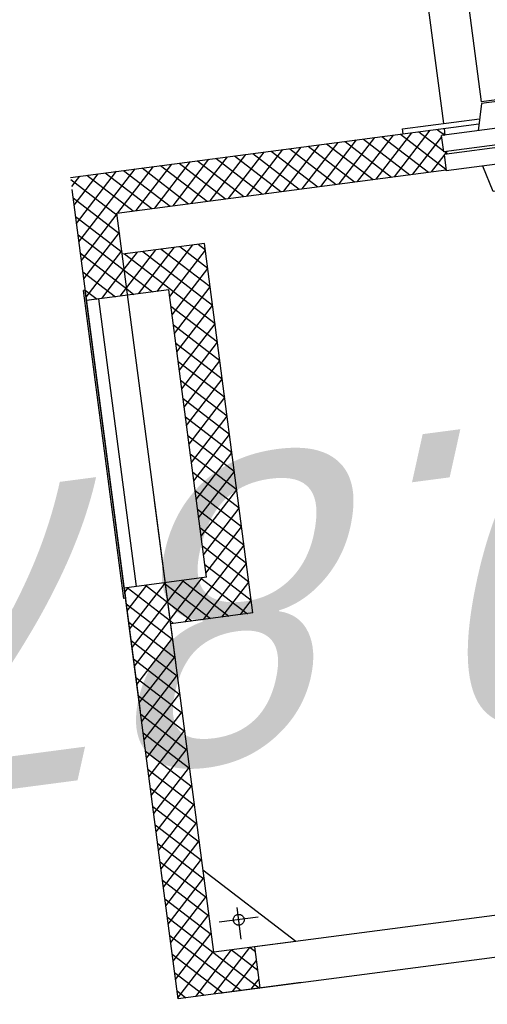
# Model space of a CAD drawing. Extents: x 117893332 to 118394757, y 454959407 to 455669244.
# Tile 234 of 256: x 118255137 to 118255701, y 455247616 to 455248804. Entities that reach past the tile are written whole.
import ezdxf

# ---------------------------------------------------------------- set-up
doc = ezdxf.new("R2010")
doc.units = 0
doc.header["$LTSCALE"] = 200
doc.linetypes.add('HIDDEN2', pattern=[4.762499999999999, 3.175, -1.5875])
doc.layers.get('0').update_dxf_attribs({"linetype": 'CONTINUOUS'})
for name, color, linetype in [('0Hu1', 6, 'CONTINUOUS'), ('LBH-COLASIT', 6, 'HIDDEN2'), ('ME_N_D_EB00----hollandia~-_-----', 135, 'CONTINUOUS'), ('ZU_N_-_AL999---LL_PE-110_pgr17__18_^200~N_-----', 7, 'CONTINUOUS'), ('ZU_N_A_HV01----_arcering verharding gv asfalt~v_-----', 253, 'CONTINUOUS'), ('ZU_N_A_HV02----_arcering verharding ov betontegels-halfsteensverband~v_-----', 253, 'CONTINUOUS'), ('ZU_N_A_HV02----molgoot ov betonstraatsteen~v_-----', 253, 'CONTINUOUS')]:
    doc.layers.add(name, color=color, linetype=linetype)
doc.styles.add('tcb_isocp', font='tcb_isocp.shx')

# ---------------------------------------------------------------- blocks, each defined once
blk = doc.blocks.new('Vof100')
for p, q in [((-57.15000000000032, -9.094947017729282e-13), (57.14999999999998, 9.094947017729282e-13)), ((57.14999999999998, 9.094947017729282e-13), (65.5, -31.99999999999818)), ((-65.5, -31.99999999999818), (-57.15000000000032, -9.094947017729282e-13)), ((-110, -31.99999999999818), (110, -31.99999999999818)), ((-110, -51.99999999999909), (-110, -31.99999999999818)), ((109.9999999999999, -51.99999999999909), (110, -31.99999999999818)), ((-110, -51.99999999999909), (109.9999999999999, -51.99999999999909))]:
    blk.add_line(p, q)
blk = doc.blocks.new('slibverwerkingsgebouw')
at = {"layer": '0Hu1'}
for p in [(3872.958543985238, 1525.790963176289), (1981.036907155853, 1410.201010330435)]:
    blk.add_line(p, (1980.958976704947, 1524.500985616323), dxfattribs=at)
at = {"layer": 'LBH-COLASIT'}
for p, q in [((954.6616411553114, 2027.159719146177), (1104.661606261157, 2027.261990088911)), ((954.7639121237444, 1877.159754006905), (954.6616411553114, 2027.159719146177)), ((964.1572846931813, 2027.166193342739), (954.6681153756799, 2017.664075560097)), ((986.6079198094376, 2027.181500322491), (954.6834223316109, 1995.213440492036)), ((1009.058554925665, 2027.196807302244), (954.6987293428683, 1972.762805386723)), ((1031.509189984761, 2027.212114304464), (954.7140362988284, 1950.312170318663)), ((1053.959825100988, 2027.227421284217), (954.7293433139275, 1927.861535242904)), ((955.5899947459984, 2027.160352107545), (1005.624073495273, 1977.194454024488)), ((978.0406298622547, 2027.175659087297), (1028.074708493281, 1977.209761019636)), ((1000.491264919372, 2027.190966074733), (1050.525343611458, 1977.225068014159)), ((1022.941900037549, 2027.206273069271), (1072.975978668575, 1977.240375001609)), ((1076.410460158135, 2027.242728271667), (1026.444562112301, 1977.20864957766)), ((1045.392535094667, 2027.221580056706), (1095.426613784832, 1977.255681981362)), ((1098.861095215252, 2027.258035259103), (1048.895197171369, 1977.223956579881)), ((1067.843170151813, 2027.236887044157), (1117.87724890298, 1977.270988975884)), ((1121.3117303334, 2027.27334225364), (1071.345832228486, 1977.239263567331)), ((1090.293805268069, 2027.252194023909), (1140.327883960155, 1977.286295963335)), ((1143.762365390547, 2027.288649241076), (1093.796467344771, 1977.254570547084)), ((1104.661606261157, 2027.261990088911), (1504.661513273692, 2027.534712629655)), ((1112.744440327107, 2027.26750102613), (1162.778519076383, 1977.301602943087)), ((1166.213000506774, 2027.303956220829), (1116.247102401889, 1977.269877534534)), ((1135.195075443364, 2027.282808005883), (1185.229154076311, 1977.316909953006)), ((1188.66363556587, 2027.319263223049), (1138.697737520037, 1977.285184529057)), ((1157.645710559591, 2027.298114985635), (1207.679789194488, 1977.332216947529)), ((1211.114270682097, 2027.334570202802), (1161.148372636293, 1977.30049150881)), ((1180.096345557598, 2027.313421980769), (1230.130424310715, 1977.347523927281)), ((1233.564905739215, 2027.349877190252), (1183.59900769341, 1977.315798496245)), ((1202.546980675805, 2027.328728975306), (1252.581059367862, 1977.362830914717)), ((1256.015540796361, 2027.365184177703), (1206.049642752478, 1977.331105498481)), ((1224.997615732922, 2027.344035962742), (1275.03169448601, 1977.378137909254)), ((1278.466175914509, 2027.380491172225), (1228.500277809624, 1977.346412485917)), ((1247.448250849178, 2027.359342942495), (1297.482329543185, 1977.39344489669)), ((1300.916810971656, 2027.395798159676), (1250.950912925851, 1977.361719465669)), ((1269.898885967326, 2027.374649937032), (1319.932964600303, 1977.408751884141)), ((1323.367446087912, 2027.411105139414), (1273.401548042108, 1977.377026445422)), ((1292.349521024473, 2027.389956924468), (1342.38359971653, 1977.424058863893)), ((1345.81808120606, 2027.426412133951), (1295.852183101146, 1977.392333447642)), ((1304.661559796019, 2027.398351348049), (1954.66140871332, 2027.841525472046)), ((1314.8001561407, 2027.40526390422), (1364.834234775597, 1977.439365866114)), ((1368.268716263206, 2027.441719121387), (1318.302818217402, 1977.407640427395)), ((1337.250791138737, 2027.420570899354), (1387.284869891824, 1977.454672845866)), ((1390.719351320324, 2027.457026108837), (1340.753453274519, 1977.422947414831)), ((1359.701426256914, 2027.435877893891), (1409.735504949, 1977.469979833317)), ((1413.16998637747, 2027.472333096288), (1363.204088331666, 1977.438254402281)), ((1382.152061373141, 2027.451184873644), (1432.186140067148, 1977.485286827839)), ((1435.620621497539, 2027.487640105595), (1385.654723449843, 1977.453561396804)), ((1404.602696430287, 2027.466491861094), (1454.636775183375, 1977.500593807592)), ((1454.663849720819, 2024.090890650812), (1408.10535850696, 1977.468868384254)), ((1427.053331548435, 2027.481798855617), (1454.680348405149, 1999.89242888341)), ((1442.160164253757, 2029.492099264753), (1817.160077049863, 2029.747776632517)), ((1442.161527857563, 2027.492099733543), (1442.160164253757, 2029.492099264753)), ((1454.661524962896, 2027.50062229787), (1442.161527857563, 2027.492099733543)), ((1449.503966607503, 2027.497105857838), (1454.665041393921, 2022.343063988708)), ((1454.661524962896, 2027.50062229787), (1804.661443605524, 2027.739254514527)), ((1454.729705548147, 1927.500645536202), (1454.661524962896, 2027.50062229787)), ((1454.671752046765, 2012.500625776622), (1454.661524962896, 2027.50062229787)), ((1804.661443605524, 2027.739254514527), (1817.161440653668, 2027.747777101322)), ((1804.729624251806, 1927.739277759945), (1804.661443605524, 2027.739254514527)), ((1804.671670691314, 2012.739258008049), (1804.661443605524, 2027.739254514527)), ((1817.281417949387, 2027.747858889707), (1804.670047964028, 2015.119280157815)), ((1839.732053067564, 2027.763165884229), (1804.685354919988, 1992.668645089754)), ((1808.714127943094, 2027.742017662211), (1858.74820663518, 1977.776119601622)), ((1862.182688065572, 2027.778472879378), (1812.216790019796, 1977.744394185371)), ((1817.161440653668, 2027.747777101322), (1817.160077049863, 2029.747776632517)), ((1831.164763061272, 2027.757324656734), (1881.198841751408, 1977.791426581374)), ((1884.633323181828, 2027.793779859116), (1834.667425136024, 1977.759701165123)), ((1853.615398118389, 2027.772631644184), (1903.649476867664, 1977.806733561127)), ((1907.083958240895, 2027.809086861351), (1857.118060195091, 1977.775008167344)), ((1876.066033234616, 2027.787938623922), (1954.714995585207, 1949.246149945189)), ((1929.534593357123, 2027.824393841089), (1879.568695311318, 1977.790315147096)), ((1898.516668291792, 2027.803245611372), (1954.699688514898, 1971.696785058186)), ((1951.985228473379, 2027.839700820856), (1902.019330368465, 1977.805622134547)), ((1920.96730340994, 2027.818552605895), (1954.684381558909, 1994.147420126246)), ((1943.417938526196, 2027.833859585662), (1954.66907454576, 2016.598055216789)), ((1954.66140871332, 2027.841525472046), (1955.000339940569, 1530.733884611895)), ((1454.671752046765, 2012.500625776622), (1804.671670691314, 2012.739258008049)), ((1804.673987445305, 2009.34130379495), (1836.297571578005, 1977.760812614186)), ((954.6763151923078, 2005.637437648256), (1004.710393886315, 1955.671539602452)), ((1454.679156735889, 2001.640255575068), (1430.555993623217, 1977.484175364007)), ((1954.674891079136, 2008.067070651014), (1904.708992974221, 1958.032991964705)), ((1804.689294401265, 1986.890668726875), (1813.846936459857, 1977.745505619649)), ((1954.690198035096, 1985.616435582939), (1904.724299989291, 1935.582356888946)), ((954.6916221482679, 1983.186802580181), (1004.725700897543, 1933.220904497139)), ((955.0048340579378, 1523.801483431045), (954.6957314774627, 1977.159730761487)), ((1004.695719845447, 1977.193821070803), (1054.695708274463, 1977.227911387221)), ((1005.004822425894, 1523.835573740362), (1004.695719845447, 1977.193821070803)), ((1004.76390043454, 1877.193844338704), (1004.695719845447, 1977.193821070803)), ((1004.76390043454, 1877.193844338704), (1104.695696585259, 1977.262001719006)), ((1054.695708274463, 1977.227911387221), (1554.695592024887, 1977.568814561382)), ((1354.695638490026, 1977.432453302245), (1904.695510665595, 1977.807446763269)), ((1404.763807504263, 1877.466566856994), (1404.695626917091, 1977.466543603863)), ((1408.10535850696, 1977.468868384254), (1404.697951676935, 1974.056811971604)), ((1430.555993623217, 1977.484175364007), (1404.713258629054, 1951.606176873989)), ((1453.006628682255, 1977.499482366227), (1404.728565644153, 1929.155541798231)), ((1409.735504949, 1977.469979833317), (1454.726269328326, 1932.540523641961)), ((1432.186140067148, 1977.485286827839), (1454.710962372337, 1954.991158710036)), ((1454.694463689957, 1979.189620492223), (1453.006628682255, 1977.499482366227)), ((1454.636775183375, 1977.500593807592), (1454.695655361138, 1977.441793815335)), ((1854.69717394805, 1975.350818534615), (1757.186264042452, 1877.706850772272)), ((1812.216790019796, 1977.744394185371), (1804.700661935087, 1970.218010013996)), ((1834.667425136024, 1977.759701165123), (1804.715968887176, 1947.767374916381)), ((1813.846936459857, 1977.745505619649), (1854.72337309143, 1936.924770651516)), ((1836.297571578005, 1977.760812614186), (1854.708066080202, 1959.375405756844)), ((1854.763702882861, 1877.773379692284), (1854.6955222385, 1977.773356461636)), ((1904.695510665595, 1977.807446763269), (1904.968579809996, 1577.299186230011)), ((1904.696223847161, 1976.761412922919), (1954.730302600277, 1926.795514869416)), ((1039.735719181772, 1918.539084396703), (1039.70343068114, 1965.896300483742)), ((1804.704601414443, 1964.440033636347), (1854.7386801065, 1914.474135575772)), ((1954.705505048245, 1963.16580049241), (1904.739606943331, 1913.131721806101)), ((954.7069291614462, 1960.736167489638), (988.3062468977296, 1927.182635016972)), ((1004.71054837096, 1955.444978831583), (976.478664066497, 1927.174570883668)), ((1404.70749764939, 1960.055786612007), (1487.353027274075, 1877.522876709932)), ((1454.709770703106, 1956.73898540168), (1404.743872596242, 1906.704906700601)), ((1854.712480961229, 1952.900183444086), (1779.636899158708, 1877.722157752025)), ((1904.71153086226, 1954.31077784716), (1954.745609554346, 1904.344879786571)), ((954.7222361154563, 1938.285532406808), (965.8556118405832, 1927.167328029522)), ((1016.040966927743, 1942.20154820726), (1054.719571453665, 1942.227919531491)), ((1404.722804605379, 1937.605151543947), (1464.902392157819, 1877.50756973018)), ((1804.719908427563, 1941.989398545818), (1854.753987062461, 1892.023500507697)), ((1954.720812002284, 1940.715165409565), (1904.75491395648, 1890.681086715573)), ((954.7298217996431, 1927.159742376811), (1004.72981017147, 1927.193832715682)), ((1004.725855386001, 1932.994343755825), (998.9292991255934, 1927.189877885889)), ((1454.725077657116, 1934.28835031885), (1404.759179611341, 1884.254271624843)), ((1470.392635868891, 1927.511324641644), (1420.426737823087, 1877.477245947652)), ((1492.843270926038, 1927.526631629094), (1442.877372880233, 1877.492552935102)), ((1454.729705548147, 1927.500645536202), (1804.729624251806, 1927.739277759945)), ((1459.769583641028, 1927.504081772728), (1509.803662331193, 1877.538183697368)), ((1515.293906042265, 1927.541938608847), (1465.328007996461, 1877.507859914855)), ((1482.220218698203, 1927.519388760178), (1532.254297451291, 1877.55349070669)), ((1537.744541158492, 1927.557245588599), (1487.778643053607, 1877.523166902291)), ((1504.67085381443, 1927.534695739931), (1554.704932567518, 1877.568797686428)), ((1560.195176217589, 1927.57255259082), (1510.229278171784, 1877.538473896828)), ((1527.121488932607, 1927.550002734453), (1577.155567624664, 1877.584104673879)), ((1582.645811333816, 1927.587859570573), (1532.679913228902, 1877.553780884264)), ((1549.572123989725, 1927.565309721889), (1599.606202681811, 1877.599411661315)), ((1605.096446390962, 1927.603166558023), (1555.130548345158, 1877.569087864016)), ((1572.022759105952, 1927.580616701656), (1622.056837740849, 1877.614718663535)), ((1627.54708145, 1927.618473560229), (1577.581183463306, 1877.584394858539)), ((1594.473394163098, 1927.595923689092), (1644.507472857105, 1877.630025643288)), ((1649.997716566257, 1927.633780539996), (1600.031818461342, 1877.599701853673)), ((1616.924029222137, 1927.611230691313), (1666.958107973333, 1877.64533262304)), ((1672.448351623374, 1927.649087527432), (1622.482453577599, 1877.61500883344)), ((1639.374664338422, 1927.626537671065), (1689.408743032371, 1877.660639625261)), ((1694.898986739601, 1927.664394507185), (1644.933088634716, 1877.63031582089)), ((1661.825299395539, 1927.641844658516), (1711.859378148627, 1877.675946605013)), ((1717.349621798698, 1927.679701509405), (1667.383723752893, 1877.645622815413)), ((1684.275934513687, 1927.657151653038), (1734.310013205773, 1877.691253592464)), ((1739.800256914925, 1927.695008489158), (1689.83435886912, 1877.660929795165)), ((1706.726569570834, 1927.672458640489), (1756.76064826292, 1877.706560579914)), ((1762.250892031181, 1927.71031546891), (1712.284993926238, 1877.676236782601)), ((1729.177204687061, 1927.687765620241), (1779.211283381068, 1877.721867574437)), ((1784.701527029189, 1927.725622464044), (1734.735629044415, 1877.691543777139)), ((1751.627839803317, 1927.703072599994), (1801.661918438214, 1877.737174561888)), ((1774.078474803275, 1927.718379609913), (1824.112553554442, 1877.752481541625)), ((1796.529109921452, 1927.733686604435), (1846.563188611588, 1877.767788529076)), ((1854.727787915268, 1930.449548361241), (1802.087534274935, 1877.737464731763)), ((1904.72683781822, 1931.8601427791), (1954.760916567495, 1881.894244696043)), ((1404.738111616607, 1915.154516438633), (1442.451757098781, 1877.492262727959)), ((1954.736119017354, 1918.264530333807), (1904.770220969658, 1868.23045162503)), ((1854.743094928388, 1907.998913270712), (1824.538169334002, 1877.752771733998)), ((1904.742144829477, 1909.409507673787), (1954.776223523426, 1859.443609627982)), ((1404.753418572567, 1892.703881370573), (1420.001122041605, 1877.476955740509)), ((1954.751426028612, 1895.813895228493), (1904.785527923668, 1845.779816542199)), ((1854.758401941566, 1885.548278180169), (1846.98880445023, 1877.768078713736)), ((1904.757451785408, 1886.958872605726), (1954.791530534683, 1836.992974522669)), ((1404.763807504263, 1877.466566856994), (1854.763702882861, 1877.773379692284)), ((1954.766732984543, 1873.363260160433), (1904.800834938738, 1823.329181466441)), ((1904.772758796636, 1864.508237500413), (1954.806837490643, 1814.542339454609)), ((1954.7820399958, 1850.91262505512), (1904.816141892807, 1800.878546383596)), ((1904.788065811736, 1842.057602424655), (1954.822144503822, 1792.091704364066)), ((1904.803372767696, 1819.60696735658), (1954.837451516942, 1769.641069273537)), ((1954.79734695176, 1828.461989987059), (1904.831448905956, 1778.427911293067)), ((1904.818679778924, 1797.156332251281), (1954.852758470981, 1747.190434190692)), ((1954.81265396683, 1806.011354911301), (1904.846755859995, 1755.977276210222)), ((1954.827960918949, 1783.560719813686), (1904.862062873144, 1733.526641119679)), ((1904.833986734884, 1774.705697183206), (1954.868065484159, 1724.739799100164)), ((1954.843267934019, 1761.110084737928), (1904.877369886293, 1711.07600602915)), ((1904.849293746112, 1752.255062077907), (1954.883372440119, 1702.289164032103)), ((1954.858574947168, 1738.659449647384), (1904.892676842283, 1688.62537096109)), ((1904.864600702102, 1729.804427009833), (1954.898679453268, 1679.83852894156)), ((1954.873881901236, 1716.208814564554), (1904.907983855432, 1666.174735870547)), ((1904.879907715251, 1707.353791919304), (1954.913986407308, 1657.387893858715)), ((1954.889188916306, 1693.758179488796), (1904.923290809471, 1643.724100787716)), ((1904.895214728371, 1684.903156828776), (1954.929293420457, 1634.937258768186)), ((1954.904495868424, 1671.307544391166), (1904.93859782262, 1621.273465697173)), ((1904.91052168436, 1662.452521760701), (1954.944600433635, 1612.486623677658)), ((1954.919802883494, 1648.856909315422), (1904.953904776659, 1598.822830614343)), ((1904.925828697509, 1640.001886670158), (1954.959907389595, 1590.035988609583)), ((1904.941135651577, 1617.551251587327), (1945.220645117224, 1577.326630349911)), ((1954.935109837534, 1626.406274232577), (1905.895570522, 1577.299818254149)), ((1954.93754030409, 1622.841619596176), (1960.937538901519, 1622.845710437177)), ((1960.937538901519, 1622.845710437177), (1961.001406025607, 1529.172350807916)), ((1904.956442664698, 1595.100616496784), (1922.770010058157, 1577.311323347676)), ((1954.950416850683, 1603.955639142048), (1928.346205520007, 1577.315125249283)), ((1954.965723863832, 1581.505004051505), (1946.925595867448, 1573.453905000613)), ((1926.923929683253, 1575.890908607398), (1923.857622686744, 1572.820417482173)), ((1923.923746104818, 1576.159159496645), (1927.264717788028, 1572.822740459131)), ((1946.924115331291, 1575.625481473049), (1949.715352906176, 1572.838047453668)), ((1946.926017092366, 1572.836145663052), (1954.971630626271, 1572.841631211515)), ((1960.971629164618, 1572.845722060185), (2145.291316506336, 1572.971392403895))]:
    blk.add_line(p, q, dxfattribs=at)
blk.add_circle((1039.719574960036, 1942.217692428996), 6.5, dxfattribs=at)
at = {"layer": '0Hu1', "rotation": 90.03906185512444}
blk.add_blockref('Vof100', (1871.997970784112, 1467.276681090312), dxfattribs=at)
at = {"layer": '0Hu1', "xscale": -1, "rotation": 270.0390618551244}
blk.add_blockref('Vof100', (1978.997945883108, 1467.349634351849), dxfattribs=at)

msp = doc.modelspace()

# ---------------------------------------------------------------- hatches: boundary and pattern name
at = {"layer": 'ZU_N_A_HV01----_arcering verharding gv asfalt~v_-----'}
h = msp.add_hatch(dxfattribs=at)
h.set_pattern_fill('ASFALT', color=256, scale=3000)
h.set_pattern_definition([(157.416313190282, (118248804.6750337, 455213277.5848131), (-144.0121693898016, -346.2448484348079), []), (217.416313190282, (118248804.6750337, 455213277.5848131), (227.8507499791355, -297.8406213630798), [])])
h.paths.add_polyline_path([(118253562.4644317, 455173882.7550641, -0.413670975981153), (118245855.7562277, 455163886.7559816), (118232779.448046, 455162183.4266028, -0.2396013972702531), (118226539.3488066, 455164396.4313046), (118222931.5859316, 455163926.7441258), (118222383.7487684, 455168135.4742161), (118218106.8741981, 455167574.5760993), (118214434.7360406, 455164219.5352659), (118215506.4412013, 455155986.2169401), (118286398.3345948, 455165213.991818), (118285827.6629735, 455169598.1464381), (118269443.6465182, 455167465.4905022, -0.4142135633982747), (118257765.8233637, 455176453.3294046), (118256227.8597453, 455188268.6539, -0.4142135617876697), (118265215.698611, 455199946.4769887), (118292266.1138908, 455203467.5444995), (118291600.0729585, 455208584.3784367), (118288512.0832502, 455208182.4244898, -0.4142135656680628), (118286360.315439, 455209838.5329916), (118282082.5253519, 455242702.4295251), (118277103.5895731, 455242054.3371087, -0.4142135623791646), (118269661.0073064, 455247782.5220213), (118267518.7053234, 455264240.6439259), (118262945.7468947, 455263645.3963049), (118267639.6027709, 455227475.8892438), (118267223.0791646, 455227421.9624292), (118267223.0953798, 455227421.8374796), (118252708.3945412, 455225558.9908816), (118252749.7655286, 455225241.1604559), (118251437.4330616, 455225070.8540304), (118250715.0444016, 455230620.5667782), (118243327.2569473, 455287376.853917), (118243629.7457429, 455287416.2279319), (118243124.354806, 455290872.4482069), (118240928.7488096, 455307740.0890951, -0.4142135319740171), (118245603.8051835, 455313814.3496923), (118274546.4505115, 455317581.7228291), (118274030.151141, 455321548.2621741), (118245583.3097502, 455317845.426291, -0.4142135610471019), (118239509.0486006, 455322520.4825709), (118233549.7710685, 455368302.3163094, 0.4142135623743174), (118222813.3463366, 455376565.6076621), (118207809.9167748, 455374612.6583502, 0.4142135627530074), (118199546.6254238, 455363876.233606), (118205505.9032047, 455318094.3984217, -0.4142123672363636), (118200830.8688669, 455312020.1400964), (118163460.5556403, 455307155.6086541), (118165370.8677974, 455292480.2047596), (118168069.5899988, 455292831.4889433), (118168020.6380423, 455293207.5597649, -0.4142128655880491), (118177008.4523232, 455304885.379675), (118193278.4294503, 455307003.2308075, -0.1343417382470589), (118196112.2678289, 455306610.6909133), (118204322.7715568, 455303093.5020068), (118205538.0756343, 455305921.5248985, -0.2648123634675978), (118209818.1357149, 455309156.2414026), (118230144.221444, 455311802.0275834, -0.4142136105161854), (118236218.4835087, 455307126.9714311), (118240860.0830218, 455271468.1296604, -0.4142135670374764), (118236185.026669, 455265393.868468), (118214172.9505057, 455262528.6259582), (118214897.7231318, 455256960.5985169, -0.4142135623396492), (118212810.3363711, 455254248.4745319), (118211683.2549989, 455254101.7658931), (118212034.0112402, 455251407.0995864), (118215577.2140856, 455248630.0588531), (118219142.1158661, 455249094.050086), (118218436.6095952, 455254511.7740204, -0.4142294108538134), (118220523.9794215, 455257224.0278775), (118236969.7760967, 455259364.7257031, -0.4142130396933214), (118243044.0360546, 455254689.6790598), (118246252.6892428, 455230039.716037)])
h.paths.add_polyline_path([(118261528.7105488, 455214269.2460867, -0.4142135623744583), (118263616.0973097, 455216981.3700716), (118275257.8857749, 455218496.745074, -0.414213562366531), (118277970.0097599, 455216409.3583131), (118278976.6705481, 455208675.7399464, -0.4142135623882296), (118276889.283787, 455205963.6159614), (118274097.8328038, 455205600.2615634, -0.4142135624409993), (118272506.4212083, 455206825.0918127), (118272485.2704835, 455206987.5811397), (118269242.6258282, 455206565.4962798), (118269263.7765531, 455206403.0069523, -0.4142135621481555), (118268038.9463059, 455204811.595358), (118265247.4953238, 455204448.240958, -0.4142135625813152), (118262535.371337, 455206535.6277188)], flags=16)
h.paths.add_polyline_path([(118241537.8751546, 455300913.520497), (118240100.0229776, 455300726.2209592), (118239912.72344, 455302164.0731364), (118241350.575617, 455302351.3726742)], flags=16)
h.paths.add_polyline_path([(118240440.7304615, 455309039.881115), (118239002.8782845, 455308852.5815772), (118238815.5787469, 455310290.4337544), (118240253.430924, 455310477.7332923)], flags=16)
h.paths.add_polyline_path([(118229627.9109464, 455315768.5622057), (118215546.7017315, 455313935.6554853, -0.4142135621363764), (118209472.4405793, 455318610.7117853), (118204138.0194814, 455359592.1202821, -0.4142394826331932), (118213125.739277, 455371270.8578054), (118217290.6037433, 455371812.9851407, -0.4142135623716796), (118228968.4268994, 455362825.1463385), (118234302.9672465, 455321842.823391, -0.4142135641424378)], flags=16)
h.paths.add_polyline_path([(118229573.6982125, 455316185.0486755), (118215492.4889975, 455314352.1419551, -0.4142135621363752), (118209888.927049, 455318664.9245196), (118204554.5035642, 455359646.3513534, -0.4142400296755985), (118213179.9520113, 455370854.3713357), (118217344.8164798, 455371396.4986713, -0.4142135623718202), (118228551.94043, 455362770.933602), (118233886.4807771, 455321788.6106545, -0.4142135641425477)], flags=0)
h.paths.add_polyline_path([(118232786.1213894, 455366810.1098367), (118231546.5936505, 455366648.6447184), (118231359.294113, 455368086.4968955), (118232598.8218518, 455368247.9620139)], flags=0)
at = {"layer": 'ZU_N_A_HV02----_arcering verharding ov betontegels-halfsteensverband~v_-----'}
h = msp.add_hatch(dxfattribs=at)
h.set_pattern_fill('TEGELS', color=256, scale=1200, angle=-1.272221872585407e-14)
h.set_pattern_definition([(97.41631319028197, (118248804.6750337, 455213277.5848131), (-297.4903354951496, -38.72338165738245), []), (187.416313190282, (118248804.6750337, 455213277.5848131), (38.72338165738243, -297.4903354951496), [300, -300]), (187.416313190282, (118248785.3133429, 455213426.3299808), (38.72338165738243, -297.4903354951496), [-300, 300])])
h.paths.add_polyline_path([(118278797.7727578, 455275301.9691254), (118282155.0740691, 455249509.6790226), (118281627.9940018, 455249441.0706673, 0.4088403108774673), (118275544.0857456, 455254035.1429465, 0.4142134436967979), (118270850.9679703, 455247937.4207569, 0.4142138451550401), (118276948.696047, 455243244.2984507), (118282393.7000175, 455243953.0574986), (118282475.0191191, 455243328.3277938), (118277030.0151482, 455242619.5687461, -0.4142135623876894), (118270226.2389438, 455247856.0964464), (118268064.5752701, 455264462.9635185), (118267915.8301023, 455264443.6018278), (118262361.2110121, 455263720.574525), (118262374.7935781, 455263615.9111679), (118259790.9765894, 455263277.7921632), (118258893.8228623, 455270189.9125515), (118247423.9074862, 455268677.9449455), (118247098.7683259, 455271175.8093807), (118246029.0295898, 455271036.5648527), (118246016.1217959, 455271135.7282978), (118271409.6082886, 455274441.1185971), (118270783.5941417, 455279250.4392359, 0.01832987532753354), (118271686.495764, 455280061.202452), (118272414.1505342, 455274471.0330908)])
h.paths.add_polyline_path([(118275200.048841, 455256671.8542058, -1), (118273935.085048, 455266389.8717723, -1)], flags=16)
h.paths.add_polyline_path([(118278756.9827778, 455268640.9812288), (118261899.430492, 455266446.6866481), (118261318.4650106, 455270909.9232911), (118278176.0172965, 455273104.2178717)], flags=16)
h.paths.add_polyline_path([(118277060.0742868, 455243154.8945978), (118277098.7976685, 455242857.4042622), (118276801.3073328, 455242818.6808807), (118276762.5839512, 455243116.1712161)], flags=16)
at = {"layer": 'ZU_N_A_HV02----molgoot ov betonstraatsteen~v_-----'}
h = msp.add_hatch(dxfattribs=at)
h.set_pattern_fill('BRICK', color=256, scale=33.07086, angle=-1.272221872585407e-14)
h.set_pattern_definition([(97.41631319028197, (118248804.6750337, 455213277.5848131), (-208.2431961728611, -27.10636212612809), []), (187.416313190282, (118248804.6750337, 455213277.5848131), (54.21272425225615, -416.4863923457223), [209.999961, -209.999961]), (187.416313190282, (118248777.5686716, 455213485.8280093), (54.21272425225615, -416.4863923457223), [-209.999961, 209.999961])])
h.paths.add_polyline_path([(118236130.8139392, 455265810.3549383), (118213702.2513011, 455262890.899698), (118213756.4640354, 455262474.4132282), (118214481.2366621, 455256906.3857827, -0.4142135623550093), (118212756.1236366, 455254664.9610016), (118211212.5557949, 455254464.0396285), (118211639.701332, 455251182.5165892), (118215456.7662472, 455248190.8321688), (118219612.8361661, 455248731.8037606), (118218853.0924128, 455254566.0083225, -0.4142295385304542), (118220578.1913303, 455256807.5413003), (118237024.0330728, 455258948.2449923, -0.4142135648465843), (118242627.5950311, 455254635.4624813), (118245836.2027732, 455229985.5033018), (118253115.1089609, 455174065.6917914, -0.4217249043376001), (118245799.5223966, 455164302.9789468), (118232725.1971481, 455162599.9081029, -0.2477245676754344), (118226700.8242866, 455164840.9923619), (118223293.5470863, 455164399.8447171), (118222745.9989425, 455168606.3544288), (118217921.2696704, 455167973.9016491), (118213990.0282083, 455164382.1316596), (118215144.1674659, 455155515.5177361), (118286452.5473291, 455164797.5053483), (118286398.3345948, 455165213.991818), (118215506.4412013, 455155986.2169401), (118214434.7360406, 455164219.5352659), (118218106.8741981, 455167574.5760993), (118222383.7487684, 455168135.4742161), (118222931.5859316, 455163926.7441258), (118226539.3488066, 455164396.4313046, 0.2396013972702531), (118232779.448046, 455162183.4266028), (118245855.7562277, 455163886.7559816, 0.4136709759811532), (118253562.4644317, 455173882.7550641), (118246252.6892428, 455230039.716037), (118243044.0360546, 455254689.6790598, 0.4142130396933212), (118236969.7760967, 455259364.7257031), (118220523.9794215, 455257224.0278775, 0.414229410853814), (118218436.6095952, 455254511.7740204), (118219142.1158661, 455249094.050086), (118215577.2140856, 455248630.0588531), (118212034.0112402, 455251407.0995864), (118211683.2549989, 455254101.7658931), (118212810.3363711, 455254248.4745319, 0.4142135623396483), (118214897.7231318, 455256960.5985169), (118214172.9505057, 455262528.6259582), (118236185.026669, 455265393.868468, 0.4142135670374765), (118240860.0830218, 455271468.1296604), (118236218.4835087, 455307126.9714311, 0.4142136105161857), (118230144.221444, 455311802.0275834), (118209818.1357149, 455309156.2414026, 0.2648123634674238), (118205538.0756343, 455305921.5248985), (118204322.7715568, 455303093.5020068), (118196112.2678289, 455306610.6909133, 0.1343417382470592), (118193278.4294503, 455307003.2308075), (118177008.4523232, 455304885.379675, 0.4142128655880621), (118168020.6380423, 455293207.5597649), (118168069.5899988, 455292831.4889433), (118168486.0764684, 455292885.7016779), (118168437.1245119, 455293261.7724997, -0.4142128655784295), (118177062.6660484, 455304468.8933343), (118193332.6431336, 455306586.7444612, -0.1343417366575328), (118195946.8851516, 455306224.6227999), (118199133.4112065, 455304859.5891468), (118204543.5389405, 455302542.0162089), (118205924.3779531, 455305755.5830221, -0.2648230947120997), (118209872.8562951, 455308739.8174797), (118222172.9640686, 455310340.868138), (118230198.421261, 455311385.5394321, -0.4142143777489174), (118235801.9970393, 455307072.7586945), (118240443.5965525, 455271413.9169239, -0.4142135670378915)])

# ---------------------------------------------------------------- block references
at = {"layer": 'ME_N_D_EB00----hollandia~-_-----', "rotation": 97.41631319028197}
msp.add_blockref('slibverwerkingsgebouw', (118257461.2412097, 455246937.3611616), dxfattribs=at)

# ---------------------------------------------------------------- texts
at = {"layer": 'ZU_N_-_AL999---LL_PE-110_pgr17__18_^200~N_-----', "style": 'tcb_isocp', "oblique": 20.00023775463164}
msp.add_text('bob. -0.870', height=360, rotation=187.4959212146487, dxfattribs=at).set_placement((118257197.9837506, 455248511.1522176))

doc.saveas('drawing.dxf')
